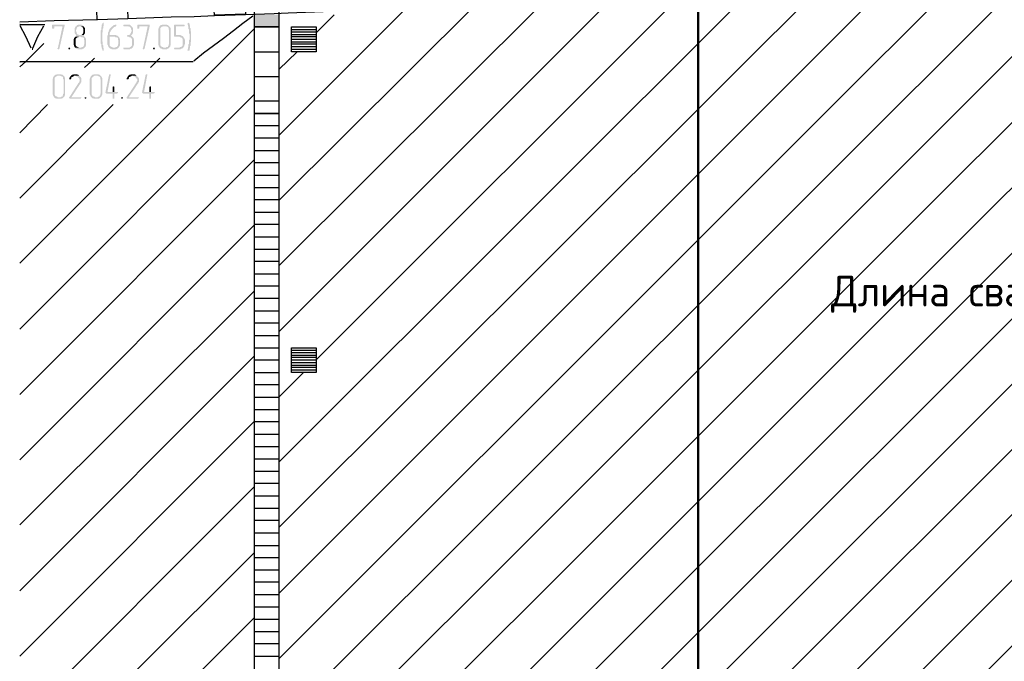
# Model space of a CAD drawing. Header units: millimetres. Extents: x -93479 to 1057970, y -66333 to 172656.
# Tile 25 of 256: x 128080 to 136060, y 37508 to 42711. Entities that reach past the tile are written whole.
import ezdxf

# ---------------------------------------------------------------- set-up
doc = ezdxf.new("R2010")
doc.units = ezdxf.units.MM
doc.layers.add('G-ANNO-DIMS-1', color=7, linetype='Continuous', lineweight=18)
doc.layers.add('РАЗМЕРЫ', color=7, linetype='Continuous', lineweight=9)
doc.layers.add('PDF _Геометрия', color=7, linetype='Continuous')
doc.layers.add('PDF _Сплошная заливка', color=7, linetype='Continuous')
doc.styles.add('ISOCPEUR', font='GOST_Common.ttf', dxfattribs={"height": 450})

# ---------------------------------------------------------------- blocks, each defined once
blk = doc.blocks.new('геология 1')
at = {"layer": 'PDF _Сплошная заливка', "transparency": 33554559}
for points in [[(1.1984, -13.232), (1.1634, -13.232), (1.1617, -13.2336), (1.1617, -13.2436), (1.1634, -13.2453), (1.1667, -13.2453), (1.1684, -13.2436), (1.1684, -13.237), (1.1951, -13.237), (1.2017, -13.2353), (1.2017, -13.232)], [(1.2017, -13.2353), (1.1951, -13.237), (1.1801, -13.307), (1.1784, -13.307), (1.1801, -13.3103), (1.1834, -13.3103), (1.1851, -13.3086)], [(1.2501, -13.232), (1.2451, -13.232), (1.2434, -13.2336), (1.2417, -13.2336), (1.2401, -13.2353), (1.2384, -13.237), (1.2367, -13.2386), (1.2351, -13.2403), (1.2351, -13.242), (1.2334, -13.2436), (1.2334, -13.2586), (1.2351, -13.2603), (1.2351, -13.262), (1.2367, -13.2636), (1.2384, -13.2653), (1.2384, -13.267), (1.2401, -13.267), (1.2384, -13.2686), (1.2367, -13.2703), (1.2534, -13.2703), (1.2551, -13.272), (1.2601, -13.272), (1.2617, -13.2736), (1.2634, -13.2753), (1.2634, -13.2803), (1.2651, -13.282), (1.2651, -13.2936), (1.2634, -13.2953), (1.2634, -13.2986), (1.2617, -13.3003), (1.2617, -13.302), (1.2601, -13.3036), (1.2567, -13.3036), (1.2551, -13.3053), (1.2351, -13.3053), (1.2367, -13.307), (1.2384, -13.3086), (1.2417, -13.3086), (1.2434, -13.3103), (1.2584, -13.3103), (1.2601, -13.3086), (1.2617, -13.3086), (1.2634, -13.307), (1.2651, -13.3053), (1.2667, -13.3036), (1.2684, -13.302), (1.2684, -13.3003), (1.2701, -13.2986), (1.2701, -13.277), (1.2684, -13.2753), (1.2684, -13.2736), (1.2667, -13.2736), (1.2667, -13.272), (1.2651, -13.2703), (1.2634, -13.2686), (1.2617, -13.267), (1.2634, -13.2653), (1.2484, -13.2653), (1.2467, -13.2636), (1.2434, -13.2636), (1.2417, -13.262), (1.2417, -13.2603), (1.2401, -13.2586), (1.2401, -13.257), (1.2384, -13.2536), (1.2384, -13.2486), (1.2401, -13.247), (1.2401, -13.2436), (1.2417, -13.242), (1.2417, -13.2403), (1.2451, -13.2386), (1.2467, -13.2386), (1.2484, -13.237), (1.2617, -13.237), (1.2601, -13.2353), (1.2584, -13.2336), (1.2567, -13.2336), (1.2551, -13.232), (1.2517, -13.232)], [(1.2617, -13.237), (1.2501, -13.237), (1.2534, -13.237), (1.2551, -13.2386), (1.2567, -13.2386), (1.2584, -13.2403), (1.2601, -13.242), (1.2601, -13.2436), (1.2617, -13.247), (1.2617, -13.257), (1.2601, -13.2586), (1.2601, -13.2603), (1.2584, -13.262), (1.2567, -13.2636), (1.2551, -13.2653), (1.2501, -13.2653), (1.2634, -13.2653), (1.2634, -13.2636), (1.2651, -13.262), (1.2667, -13.2586), (1.2667, -13.2436), (1.2651, -13.242), (1.2651, -13.2403), (1.2634, -13.2386)], [(1.3251, -13.2253), (1.3234, -13.227), (1.3217, -13.2286), (1.3217, -13.2303), (1.3201, -13.232), (1.3201, -13.2403), (1.3184, -13.242), (1.3184, -13.2486), (1.3167, -13.2503), (1.3167, -13.292), (1.3184, -13.2936), (1.3184, -13.3003), (1.3201, -13.3036), (1.3201, -13.307), (1.3217, -13.3103), (1.3217, -13.3136), (1.3234, -13.3153), (1.3267, -13.3153), (1.3267, -13.3086), (1.3251, -13.3053), (1.3251, -13.2986), (1.3234, -13.297), (1.3234, -13.287), (1.3217, -13.2853), (1.3217, -13.257), (1.3234, -13.2553), (1.3234, -13.2453), (1.3251, -13.2436), (1.3251, -13.237), (1.3267, -13.2353), (1.3267, -13.2303), (1.3267, -13.227)], [(1.3651, -13.232), (1.3634, -13.232), (1.3617, -13.2336), (1.3584, -13.2336), (1.3567, -13.2353), (1.3551, -13.237), (1.3534, -13.237), (1.3517, -13.2386), (1.3501, -13.2403), (1.3484, -13.242), (1.3467, -13.2436), (1.3451, -13.2453), (1.3451, -13.247), (1.3434, -13.2486), (1.3434, -13.2503), (1.3417, -13.2536), (1.3417, -13.2553), (1.3401, -13.257), (1.3401, -13.2636), (1.3384, -13.267), (1.3384, -13.2953), (1.3401, -13.2986), (1.3401, -13.3003), (1.3417, -13.302), (1.3417, -13.3036), (1.3434, -13.3053), (1.3551, -13.3053), (1.3534, -13.3036), (1.3517, -13.3036), (1.3501, -13.302), (1.3484, -13.302), (1.3467, -13.3003), (1.3451, -13.297), (1.3451, -13.2703), (1.3734, -13.2703), (1.3717, -13.2686), (1.3701, -13.267), (1.3684, -13.267), (1.3651, -13.2653), (1.3451, -13.2653), (1.3451, -13.2586), (1.3467, -13.257), (1.3467, -13.2553), (1.3484, -13.2536), (1.3484, -13.252), (1.3501, -13.2503), (1.3517, -13.2486), (1.3517, -13.247), (1.3534, -13.2453), (1.3551, -13.2436), (1.3567, -13.242), (1.3584, -13.2403), (1.3617, -13.2386), (1.3634, -13.2386), (1.3651, -13.237), (1.3667, -13.2353), (1.3667, -13.232)], [(1.4034, -13.232), (1.3901, -13.232), (1.3884, -13.2353), (1.3901, -13.237), (1.4051, -13.237), (1.4067, -13.2386), (1.4101, -13.2386), (1.4117, -13.2403), (1.4117, -13.242), (1.4134, -13.2436), (1.4134, -13.247), (1.4151, -13.2486), (1.4151, -13.2536), (1.4134, -13.257), (1.4134, -13.2586), (1.4117, -13.2603), (1.4117, -13.262), (1.4101, -13.2636), (1.4067, -13.2653), (1.4017, -13.2653), (1.4017, -13.267), (1.4001, -13.2686), (1.4017, -13.2703), (1.4051, -13.2703), (1.4084, -13.272), (1.4117, -13.272), (1.4134, -13.2736), (1.4151, -13.2753), (1.4167, -13.2786), (1.4167, -13.2986), (1.4151, -13.3003), (1.4134, -13.302), (1.4117, -13.3036), (1.4101, -13.3036), (1.4084, -13.3053), (1.3901, -13.3053), (1.3884, -13.307), (1.3901, -13.3103), (1.4101, -13.3103), (1.4117, -13.3086), (1.4151, -13.3086), (1.4167, -13.307), (1.4184, -13.3053), (1.4201, -13.3036), (1.4201, -13.302), (1.4217, -13.3003), (1.4217, -13.2986), (1.4234, -13.2953), (1.4234, -13.2803), (1.4217, -13.277), (1.4217, -13.2753), (1.4201, -13.2736), (1.4184, -13.272), (1.4167, -13.2703), (1.4151, -13.2686), (1.4134, -13.267), (1.4151, -13.2653), (1.4167, -13.2636), (1.4184, -13.262), (1.4184, -13.2586), (1.4201, -13.257), (1.4201, -13.2436), (1.4184, -13.242), (1.4184, -13.2403), (1.4167, -13.2386), (1.4151, -13.237), (1.4134, -13.2353), (1.4117, -13.2336), (1.4101, -13.232), (1.4051, -13.232)], [(1.4701, -13.232), (1.4351, -13.232), (1.4334, -13.2336), (1.4334, -13.2436), (1.4351, -13.2453), (1.4384, -13.2453), (1.4401, -13.2436), (1.4401, -13.237), (1.4667, -13.237), (1.4734, -13.2353), (1.4734, -13.232)], [(1.4734, -13.2353), (1.4667, -13.237), (1.4517, -13.307), (1.4501, -13.307), (1.4517, -13.3103), (1.4551, -13.3103), (1.4567, -13.3086)], [(1.5234, -13.232), (1.5134, -13.232), (1.5117, -13.2336), (1.5084, -13.2336), (1.5067, -13.2353), (1.5051, -13.237), (1.5034, -13.2386), (1.5034, -13.2403), (1.5017, -13.242), (1.5017, -13.2436), (1.5001, -13.247), (1.5001, -13.2953), (1.5017, -13.2986), (1.5017, -13.3003), (1.5034, -13.302), (1.5034, -13.3036), (1.5051, -13.3053), (1.5067, -13.307), (1.5084, -13.3086), (1.5117, -13.3086), (1.5134, -13.3103), (1.5284, -13.3103), (1.5301, -13.3086), (1.5317, -13.3086), (1.5334, -13.307), (1.5351, -13.3053), (1.5167, -13.3053), (1.5151, -13.3036), (1.5134, -13.3036), (1.5117, -13.302), (1.5101, -13.302), (1.5084, -13.3003), (1.5067, -13.297), (1.5067, -13.2436), (1.5084, -13.242), (1.5101, -13.2403), (1.5117, -13.2386), (1.5134, -13.2386), (1.5151, -13.237), (1.5351, -13.237), (1.5334, -13.2353), (1.5317, -13.2336), (1.5301, -13.2336), (1.5267, -13.232), (1.5251, -13.232)], [(1.5351, -13.237), (1.5234, -13.237), (1.5251, -13.237), (1.5284, -13.2386), (1.5301, -13.2386), (1.5317, -13.2403), (1.5334, -13.242), (1.5334, -13.247), (1.5351, -13.2486), (1.5351, -13.2936), (1.5334, -13.2953), (1.5334, -13.2986), (1.5317, -13.3003), (1.5317, -13.302), (1.5301, -13.3036), (1.5267, -13.3036), (1.5251, -13.3053), (1.5167, -13.3053), (1.5351, -13.3053), (1.5367, -13.3036), (1.5384, -13.302), (1.5384, -13.3003), (1.5401, -13.297), (1.5401, -13.2436), (1.5384, -13.242), (1.5384, -13.2403), (1.5367, -13.2386)], [(1.5817, -13.232), (1.5517, -13.232), (1.5501, -13.2336), (1.5501, -13.2686), (1.5517, -13.2703), (1.5684, -13.2703), (1.5701, -13.272), (1.5717, -13.272), (1.5734, -13.2736), (1.5751, -13.2736), (1.5767, -13.2753), (1.5784, -13.277), (1.5784, -13.2986), (1.5767, -13.3003), (1.5751, -13.302), (1.5734, -13.3036), (1.5701, -13.3036), (1.5684, -13.3053), (1.5517, -13.3053), (1.5501, -13.307), (1.5517, -13.3103), (1.5717, -13.3103), (1.5734, -13.3086), (1.5767, -13.3086), (1.5784, -13.307), (1.5801, -13.3053), (1.5817, -13.3036), (1.5817, -13.302), (1.5834, -13.3003), (1.5834, -13.297), (1.5851, -13.2953), (1.5851, -13.2803), (1.5834, -13.277), (1.5834, -13.2753), (1.5817, -13.2736), (1.5801, -13.272), (1.5801, -13.2703), (1.5784, -13.2686), (1.5751, -13.267), (1.5734, -13.267), (1.5717, -13.2653), (1.5567, -13.2653), (1.5567, -13.237), (1.5834, -13.237), (1.5851, -13.2353), (1.5834, -13.232)], [(1.5967, -13.2253), (1.5951, -13.227), (1.5934, -13.2286), (1.5934, -13.2303), (1.5951, -13.232), (1.5951, -13.237), (1.5967, -13.2386), (1.5967, -13.2453), (1.5984, -13.247), (1.5984, -13.2586), (1.6001, -13.262), (1.6001, -13.2703), (1.6001, -13.2803), (1.5984, -13.282), (1.5984, -13.2936), (1.5967, -13.2953), (1.5967, -13.3036), (1.5951, -13.3053), (1.5951, -13.3103), (1.5934, -13.312), (1.5934, -13.3136), (1.5951, -13.3153), (1.5984, -13.3153), (1.6001, -13.3136), (1.6001, -13.3086), (1.6017, -13.307), (1.6017, -13.3003), (1.6034, -13.2986), (1.6034, -13.2886), (1.6051, -13.287), (1.6051, -13.2553), (1.6034, -13.252), (1.6034, -13.2436), (1.6017, -13.242), (1.6017, -13.2353), (1.6001, -13.232), (1.6001, -13.2286), (1.5984, -13.227)], [(1.2367, -13.2703), (1.2351, -13.272), (1.2334, -13.2736), (1.2317, -13.2753), (1.2317, -13.277), (1.2301, -13.2803), (1.2301, -13.282), (1.2301, -13.2953), (1.2317, -13.2986), (1.2317, -13.3003), (1.2334, -13.302), (1.2334, -13.3036), (1.2351, -13.3053), (1.2467, -13.3053), (1.2451, -13.3036), (1.2434, -13.3036), (1.2417, -13.302), (1.2401, -13.302), (1.2384, -13.3003), (1.2367, -13.297), (1.2367, -13.277), (1.2384, -13.2753), (1.2401, -13.2736), (1.2417, -13.272), (1.2451, -13.272), (1.2467, -13.2703), (1.2534, -13.2703)], [(1.3734, -13.2703), (1.3617, -13.2703), (1.3634, -13.272), (1.3684, -13.272), (1.3701, -13.2736), (1.3717, -13.2753), (1.3717, -13.2803), (1.3734, -13.282), (1.3734, -13.2936), (1.3717, -13.2953), (1.3717, -13.2986), (1.3701, -13.3003), (1.3701, -13.302), (1.3684, -13.3036), (1.3651, -13.3036), (1.3634, -13.3053), (1.3434, -13.3053), (1.3451, -13.307), (1.3467, -13.3086), (1.3501, -13.3086), (1.3517, -13.3103), (1.3667, -13.3103), (1.3684, -13.3086), (1.3701, -13.3086), (1.3717, -13.307), (1.3734, -13.3053), (1.3751, -13.3036), (1.3767, -13.302), (1.3767, -13.3003), (1.3784, -13.2986), (1.3784, -13.277), (1.3767, -13.2753), (1.3767, -13.2736), (1.3751, -13.272)], [(1.2167, -13.3053), (1.2151, -13.3053), (1.2134, -13.307), (1.2151, -13.3103), (1.2184, -13.3103), (1.2184, -13.3086), (1.2201, -13.307), (1.2184, -13.3053)], [(1.4867, -13.3053), (1.4851, -13.3053), (1.4834, -13.307), (1.4851, -13.3103), (1.4884, -13.3103), (1.4884, -13.3086), (1.4901, -13.307), (1.4884, -13.3053)], [(1.1867, -13.3903), (1.1767, -13.3903), (1.1751, -13.392), (1.1717, -13.392), (1.1701, -13.3936), (1.1684, -13.3953), (1.1667, -13.397), (1.1667, -13.3986), (1.1651, -13.4003), (1.1651, -13.402), (1.1634, -13.4053), (1.1634, -13.4536), (1.1651, -13.457), (1.1651, -13.4586), (1.1667, -13.4603), (1.1667, -13.462), (1.1684, -13.4636), (1.1701, -13.4653), (1.1717, -13.467), (1.1751, -13.467), (1.1767, -13.4686), (1.1917, -13.4686), (1.1934, -13.467), (1.1951, -13.467), (1.1967, -13.4653), (1.1984, -13.4636), (1.1801, -13.4636), (1.1784, -13.462), (1.1767, -13.462), (1.1751, -13.4603), (1.1734, -13.4603), (1.1717, -13.4586), (1.1701, -13.4553), (1.1701, -13.402), (1.1717, -13.4003), (1.1734, -13.3986), (1.1751, -13.397), (1.1767, -13.397), (1.1784, -13.3953), (1.1984, -13.3953), (1.1967, -13.3936), (1.1951, -13.392), (1.1934, -13.392), (1.1901, -13.3903), (1.1884, -13.3903)], [(1.1984, -13.3953), (1.1867, -13.3953), (1.1884, -13.3953), (1.1917, -13.397), (1.1934, -13.397), (1.1951, -13.3986), (1.1967, -13.4003), (1.1967, -13.4053), (1.1984, -13.407), (1.1984, -13.452), (1.1967, -13.4536), (1.1967, -13.457), (1.1951, -13.4586), (1.1951, -13.4603), (1.1934, -13.462), (1.1901, -13.462), (1.1884, -13.4636), (1.1801, -13.4636), (1.1984, -13.4636), (1.2001, -13.462), (1.2017, -13.4603), (1.2017, -13.4586), (1.2034, -13.4553), (1.2034, -13.402), (1.2017, -13.4003), (1.2017, -13.3986), (1.2001, -13.397)], [(1.2484, -13.3953), (1.2351, -13.3953), (1.2367, -13.3953), (1.2384, -13.397), (1.2417, -13.397), (1.2434, -13.3986), (1.2451, -13.4003), (1.2467, -13.402), (1.2484, -13.4036), (1.2484, -13.4053), (1.2501, -13.407), (1.2501, -13.412), (1.2484, -13.4136), (1.2484, -13.4153), (1.2467, -13.417), (1.2167, -13.4636), (1.2151, -13.4653), (1.2167, -13.467), (1.2184, -13.4686), (1.2534, -13.4686), (1.2534, -13.467), (1.2551, -13.4653), (1.2551, -13.4636), (1.2234, -13.4636), (1.2517, -13.4203), (1.2534, -13.4186), (1.2534, -13.417), (1.2551, -13.4153), (1.2551, -13.4036), (1.2534, -13.4003), (1.2517, -13.3986), (1.2501, -13.397)], [(1.2351, -13.3903), (1.2301, -13.3903), (1.2284, -13.392), (1.2251, -13.392), (1.2234, -13.3936), (1.2217, -13.3936), (1.2217, -13.3953), (1.2201, -13.397), (1.2184, -13.4003), (1.2167, -13.402), (1.2167, -13.4036), (1.2167, -13.407), (1.2217, -13.407), (1.2217, -13.4053), (1.2234, -13.4036), (1.2234, -13.4003), (1.2251, -13.3986), (1.2267, -13.3986), (1.2301, -13.397), (1.2317, -13.3953), (1.2484, -13.3953), (1.2467, -13.3936), (1.2451, -13.392), (1.2434, -13.392), (1.2417, -13.3903), (1.2367, -13.3903)], [(1.3051, -13.3903), (1.2951, -13.3903), (1.2934, -13.392), (1.2901, -13.392), (1.2884, -13.3936), (1.2867, -13.3953), (1.2851, -13.397), (1.2851, -13.3986), (1.2834, -13.4003), (1.2834, -13.402), (1.2817, -13.4053), (1.2817, -13.4536), (1.2834, -13.457), (1.2834, -13.4586), (1.2851, -13.4603), (1.2851, -13.462), (1.2867, -13.4636), (1.2884, -13.4653), (1.2901, -13.467), (1.2934, -13.467), (1.2951, -13.4686), (1.3101, -13.4686), (1.3117, -13.467), (1.3134, -13.467), (1.3151, -13.4653), (1.3167, -13.4636), (1.2984, -13.4636), (1.2967, -13.462), (1.2951, -13.462), (1.2934, -13.4603), (1.2917, -13.4603), (1.2901, -13.4586), (1.2884, -13.4553), (1.2884, -13.402), (1.2901, -13.4003), (1.2917, -13.3986), (1.2934, -13.397), (1.2951, -13.397), (1.2967, -13.3953), (1.3167, -13.3953), (1.3151, -13.3936), (1.3134, -13.392), (1.3117, -13.392), (1.3084, -13.3903), (1.3067, -13.3903)], [(1.3167, -13.3953), (1.3051, -13.3953), (1.3067, -13.3953), (1.3101, -13.397), (1.3117, -13.397), (1.3134, -13.3986), (1.3151, -13.4003), (1.3151, -13.4053), (1.3167, -13.407), (1.3167, -13.452), (1.3151, -13.4536), (1.3151, -13.457), (1.3134, -13.4586), (1.3134, -13.4603), (1.3117, -13.462), (1.3084, -13.462), (1.3067, -13.4636), (1.2984, -13.4636), (1.3167, -13.4636), (1.3184, -13.462), (1.3201, -13.4603), (1.3201, -13.4586), (1.3217, -13.4553), (1.3217, -13.402), (1.3201, -13.4003), (1.3201, -13.3986), (1.3184, -13.397)], [(1.3467, -13.3903), (1.3451, -13.3903), (1.3434, -13.392), (1.3317, -13.4486), (1.3334, -13.4503), (1.3351, -13.452), (1.3551, -13.452), (1.3551, -13.4686), (1.3601, -13.4686), (1.3601, -13.4653), (1.3601, -13.452), (1.3684, -13.452), (1.3717, -13.4503), (1.3717, -13.447), (1.3384, -13.447), (1.3484, -13.3936), (1.3484, -13.3903)], [(1.4317, -13.3953), (1.4184, -13.3953), (1.4201, -13.3953), (1.4217, -13.397), (1.4251, -13.397), (1.4267, -13.3986), (1.4284, -13.4003), (1.4301, -13.402), (1.4317, -13.4036), (1.4317, -13.4053), (1.4334, -13.407), (1.4334, -13.412), (1.4317, -13.4136), (1.4317, -13.4153), (1.4301, -13.417), (1.4001, -13.4636), (1.3984, -13.4653), (1.4001, -13.467), (1.4017, -13.4686), (1.4367, -13.4686), (1.4367, -13.467), (1.4384, -13.4653), (1.4384, -13.4636), (1.4067, -13.4636), (1.4351, -13.4203), (1.4367, -13.4186), (1.4367, -13.417), (1.4384, -13.4153), (1.4384, -13.4036), (1.4367, -13.4003), (1.4351, -13.3986), (1.4334, -13.397)], [(1.4184, -13.3903), (1.4134, -13.3903), (1.4117, -13.392), (1.4084, -13.392), (1.4067, -13.3936), (1.4051, -13.3936), (1.4051, -13.3953), (1.4034, -13.397), (1.4017, -13.4003), (1.4001, -13.402), (1.4001, -13.4036), (1.4001, -13.407), (1.4051, -13.407), (1.4051, -13.4053), (1.4067, -13.4036), (1.4067, -13.4003), (1.4084, -13.3986), (1.4101, -13.3986), (1.4134, -13.397), (1.4151, -13.3953), (1.4317, -13.3953), (1.4301, -13.3936), (1.4284, -13.392), (1.4267, -13.392), (1.4251, -13.3903), (1.4201, -13.3903)], [(1.4634, -13.3903), (1.4617, -13.3903), (1.4601, -13.392), (1.4484, -13.4486), (1.4501, -13.4503), (1.4517, -13.452), (1.4717, -13.452), (1.4717, -13.4686), (1.4767, -13.4686), (1.4767, -13.4653), (1.4767, -13.452), (1.4851, -13.452), (1.4884, -13.4503), (1.4884, -13.447), (1.4551, -13.447), (1.4651, -13.3936), (1.4651, -13.3903)], [(1.3584, -13.4286), (1.3551, -13.4303), (1.3551, -13.432), (1.3551, -13.447), (1.3384, -13.447), (1.3601, -13.447), (1.3601, -13.4303)], [(1.4751, -13.4286), (1.4717, -13.4303), (1.4717, -13.432), (1.4717, -13.447), (1.4551, -13.447), (1.4767, -13.447), (1.4767, -13.4303)], [(1.2684, -13.4636), (1.2667, -13.4636), (1.2651, -13.4653), (1.2667, -13.4686), (1.2701, -13.4686), (1.2701, -13.467), (1.2717, -13.4653), (1.2701, -13.4636)], [(1.3851, -13.4636), (1.3834, -13.4636), (1.3817, -13.4653), (1.3834, -13.4686), (1.3867, -13.4686), (1.3867, -13.467), (1.3884, -13.4653), (1.3867, -13.4636)]]:
    blk.add_hatch(color=7, dxfattribs=at).paths.add_polyline_path(points)
at = {"layer": 'PDF _Геометрия', "color": 7, "lineweight": 25}
for points in [[(1.8067, -10.1286), (1.8851, -10.1286), (1.8067, -10.1286), (1.8067, -15.1286), (1.8067, -19.1836), (1.8851, -19.1836), (1.8067, -19.1836)], [(1.8851, -10.1286), (1.8851, -15.1286), (1.8851, -19.1836)], [(1.8851, -13.7936), (2.5117, -13.1686), (3.9184, -11.7603), (4.4517, -11.227)], [(1.8851, -14.002), (2.7351, -13.1536), (4.0534, -11.8336), (4.6367, -11.252)], [(1.8851, -14.212), (2.9617, -13.1336), (4.1801, -11.9153), (4.8217, -11.2753)], [(1.9251, -14.302), (2.0034, -14.302), (3.1967, -13.1086), (4.2967, -12.007), (5.0084, -11.297)], [(1.8851, -14.6286), (3.4384, -13.0753), (4.4017, -12.112), (5.1951, -11.3186)], [(1.8851, -14.837), (3.6951, -13.0286), (4.4884, -12.2353), (5.3834, -11.3386)], [(1.8851, -15.047), (3.9784, -12.952), (4.5434, -12.3886), (5.5734, -11.357)], [(1.8851, -15.2553), (5.7651, -11.3753)], [(1.8851, -15.4636), (5.9567, -11.3936)], [(1.8851, -15.672), (6.1484, -11.4086)], [(1.8851, -15.882), (6.3434, -11.4236)], [(1.8851, -16.0903), (6.5367, -11.4386)], [(1.9917, -16.192), (6.7334, -11.452)], [(1.8851, -16.5086), (6.9301, -11.4636)], [(1.8851, -17.1336), (7.5284, -11.4903)], [(3.1351, -15.467), (7.1284, -11.4736)], [(3.2201, -15.5903), (7.3267, -11.4836)], [(1.9734, -17.2553), (7.7317, -11.4953)], [(1.8851, -17.552), (7.1684, -12.2686)], [(1.8851, -13.5853), (2.2901, -13.1803), (3.0284, -12.442)], [(2.1517, -13.1853), (2.0534, -13.1903), (1.9151, -13.1953), (1.8701, -13.197), (1.7784, -13.2003), (1.6801, -13.2036), (1.6767, -13.1453), (1.7751, -13.142), (1.7784, -13.2003), (1.6801, -13.2036), (1.6801, -13.202), (1.7784, -13.1986), (1.6801, -13.202), (1.6801, -13.2036), (1.6151, -13.207), (1.5417, -13.2086), (1.4034, -13.2136), (1.3067, -13.217), (1.3051, -13.217), (1.3034, -13.157), (1.4017, -13.1536), (1.4034, -13.2136)], [(1.3051, -13.217), (1.1684, -13.2203), (1.0584, -13.2236)], [(1.6134, -13.347), (1.6451, -13.322), (1.6767, -13.2986), (1.7084, -13.2753), (1.7401, -13.2503), (1.7701, -13.227), (1.8017, -13.2036)], [(2.0034, -13.2586), (2.0617, -13.2003)], [(1.0601, -13.232), (1.0584, -13.232), (1.1367, -13.232), (1.1384, -13.232)], [(1.0584, -13.9936), (1.8067, -13.2453)], [(1.0951, -13.307), (1.0784, -13.2703), (1.0601, -13.2353)], [(1.1001, -13.307), (1.1167, -13.2703), (1.1351, -13.2353)], [(1.8084, -13.2386), (1.8067, -13.2386), (1.8851, -13.2386), (1.8067, -13.2386), (1.8851, -13.2386)], [(1.9251, -13.247), (2.0034, -13.247)], [(1.9251, -13.2553), (2.0034, -13.2553)], [(1.9251, -13.2636), (2.0034, -13.2636)], [(1.9251, -13.2703), (2.0034, -13.2703)], [(1.9251, -13.2786), (2.0034, -13.2786)], [(1.0584, -13.367), (1.0767, -13.3503), (1.1351, -13.292)], [(1.9251, -13.287), (2.0034, -13.287)], [(1.9251, -13.2936), (2.0034, -13.2936)], [(1.9251, -13.302), (2.0034, -13.302)], [(1.9251, -13.3103), (2.0034, -13.3103)], [(1.2651, -13.3686), (1.2851, -13.3503), (1.2967, -13.3386)], [(1.4751, -13.3686), (1.4934, -13.3503), (1.5051, -13.3386)], [(1.8067, -13.3186), (1.8851, -13.3186)], [(1.8851, -13.3753), (1.9434, -13.3186)], [(1.6117, -13.3503), (1.6101, -13.3503), (1.0584, -13.3503), (1.0601, -13.3503)], [(1.8067, -13.397), (1.8851, -13.397)], [(1.0584, -14.2036), (1.8067, -13.4553)], [(1.0584, -13.577), (1.1467, -13.487)], [(1.0584, -13.7853), (1.3567, -13.487)], [(1.8067, -13.4753), (1.8851, -13.4753)], [(1.8067, -13.5153), (1.8851, -13.5153)], [(1.8067, -13.5536), (1.8851, -13.5536)], [(1.8067, -13.5936), (1.8851, -13.5936)], [(1.8067, -13.6336), (1.8851, -13.6336)], [(1.0584, -14.412), (1.8067, -13.6636)], [(1.8067, -13.672), (1.8851, -13.672)], [(1.8067, -13.712), (1.8851, -13.712)], [(1.8067, -13.752), (1.8851, -13.752)], [(1.8067, -13.7903), (1.8851, -13.7903)], [(1.8067, -13.8303), (1.8851, -13.8303)], [(1.0584, -14.6203), (1.8067, -13.872)], [(1.8067, -13.8686), (1.8851, -13.8686)], [(1.8067, -13.9086), (1.8851, -13.9086)], [(1.8067, -13.9486), (1.8851, -13.9486)], [(1.8067, -13.987), (1.8851, -13.987)], [(1.8067, -14.027), (1.8851, -14.027)], [(1.8067, -14.0653), (1.8851, -14.0653)], [(1.0584, -14.8286), (1.8067, -14.082)], [(1.8067, -14.1053), (1.8851, -14.1053)], [(1.8067, -14.1453), (1.8851, -14.1453)], [(1.8067, -14.1836), (1.8851, -14.1836)], [(1.8067, -14.2236), (1.8851, -14.2236)], [(1.8067, -14.2636), (1.8851, -14.2636)], [(1.9251, -14.2703), (2.0034, -14.2703)], [(1.9251, -14.2786), (2.0034, -14.2786)], [(1.9251, -14.287), (2.0034, -14.287)], [(1.0584, -15.0386), (1.8067, -14.2903)], [(1.8067, -14.302), (1.8851, -14.302)], [(1.9251, -14.2936), (2.0034, -14.2936)], [(1.9251, -14.3103), (2.0034, -14.3103)], [(1.8067, -14.4203), (1.8851, -14.4203), (1.9634, -14.342)], [(1.8067, -14.342), (1.8851, -14.342)], [(1.9251, -14.3186), (2.0034, -14.3186)], [(1.9251, -14.3253), (2.0034, -14.3253)], [(1.9251, -14.3336), (2.0034, -14.3336)], [(1.8067, -14.3803), (1.8851, -14.3803)], [(1.8067, -14.4603), (1.8851, -14.4603)], [(1.0584, -15.247), (1.8067, -14.4986), (1.8851, -14.4986)], [(1.8067, -14.5386), (1.8851, -14.5386)], [(1.8067, -14.5786), (1.8851, -14.5786)], [(1.8067, -14.617), (1.8851, -14.617)], [(1.8067, -14.657), (1.8851, -14.657)], [(1.0584, -15.4553), (1.8067, -14.707)], [(1.8067, -14.6953), (1.8851, -14.6953)], [(1.8067, -14.7353), (1.8851, -14.7353)], [(1.8067, -14.7753), (1.8851, -14.7753)], [(1.8067, -14.8136), (1.8851, -14.8136)], [(1.8067, -14.8536), (1.8851, -14.8536)], [(1.8067, -14.8936), (1.8851, -14.8936)], [(1.0584, -15.6636), (1.8067, -14.917)], [(1.8067, -14.932), (1.8851, -14.932)], [(1.8067, -14.972), (1.8851, -14.972)], [(1.8067, -15.0103), (1.8851, -15.0103)], [(1.8067, -15.0503), (1.8851, -15.0503)], [(1.8067, -15.0903), (1.8851, -15.0903)], [(1.0584, -15.8736), (1.8067, -15.1253)], [(1.8067, -15.1286), (1.8851, -15.1286)], [(1.8067, -15.1686), (1.8851, -15.1686)], [(1.8067, -15.207), (1.8851, -15.207)], [(1.8067, -15.247), (1.8851, -15.247)]]:
    blk.add_lwpolyline(points, dxfattribs=at)
at = {"layer": 'PDF _Геометрия', "color": 7, "lineweight": 5}
blk.add_lwpolyline([(1.8851, -13.2386), (1.8067, -13.2386), (1.8851, -13.2386)], dxfattribs=at)
at = {"layer": 'PDF _Геометрия', "color": 7, "lineweight": 25}
for points in [[(1.9251, -13.3186), (1.9251, -13.2386), (2.0034, -13.2386), (2.0034, -13.3186)], [(1.1001, -13.3103), (1.0984, -13.3103)], [(1.8851, -13.5153), (1.8067, -13.5153)], [(1.9251, -14.342), (1.9251, -14.2636), (2.0034, -14.2636), (2.0034, -14.342)]]:
    blk.add_lwpolyline(points, close=True, dxfattribs=at)
at = {"layer": 'PDF _Сплошная заливка', "color": 7, "lineweight": 5, "transparency": 33554559}
for points in [[(1.8851, -13.2003), (1.8067, -13.2003), (1.8851, -13.2386)], [(1.8067, -13.2003), (1.8851, -13.2386), (1.8067, -13.2386)]]:
    blk.add_solid(points, dxfattribs=at)

msp = doc.modelspace()

# ---------------------------------------------------------------- linework, layer by layer
at = {"layer": 'РАЗМЕРЫ', "color": 7, "lineweight": 50}
msp.add_lwpolyline([(138979.7, 49979.2), (133578.2, 49979.2), (133578.2, 35533.9), (138979.7, 35533.9)], close=True, dxfattribs=at)

# ---------------------------------------------------------------- block references
at = {"color": 7, "xscale": 2541.29606099, "yscale": 2541.29606099, "zscale": 2541.29606099}
msp.add_blockref('геология 1', (125390.7, 76297.3), dxfattribs=at)

# ---------------------------------------------------------------- texts
at = {"layer": 'G-ANNO-DIMS-1', "color": 7, "insert": (134656.8, 40317.5), "char_height": 250, "width": 5194.597, "attachment_point": 7, "line_spacing_factor": 1.149209, "style": 'ISOCPEUR'}
msp.add_mtext('Длина сваи 15 метров', dxfattribs=at)

doc.saveas('drawing.dxf')
